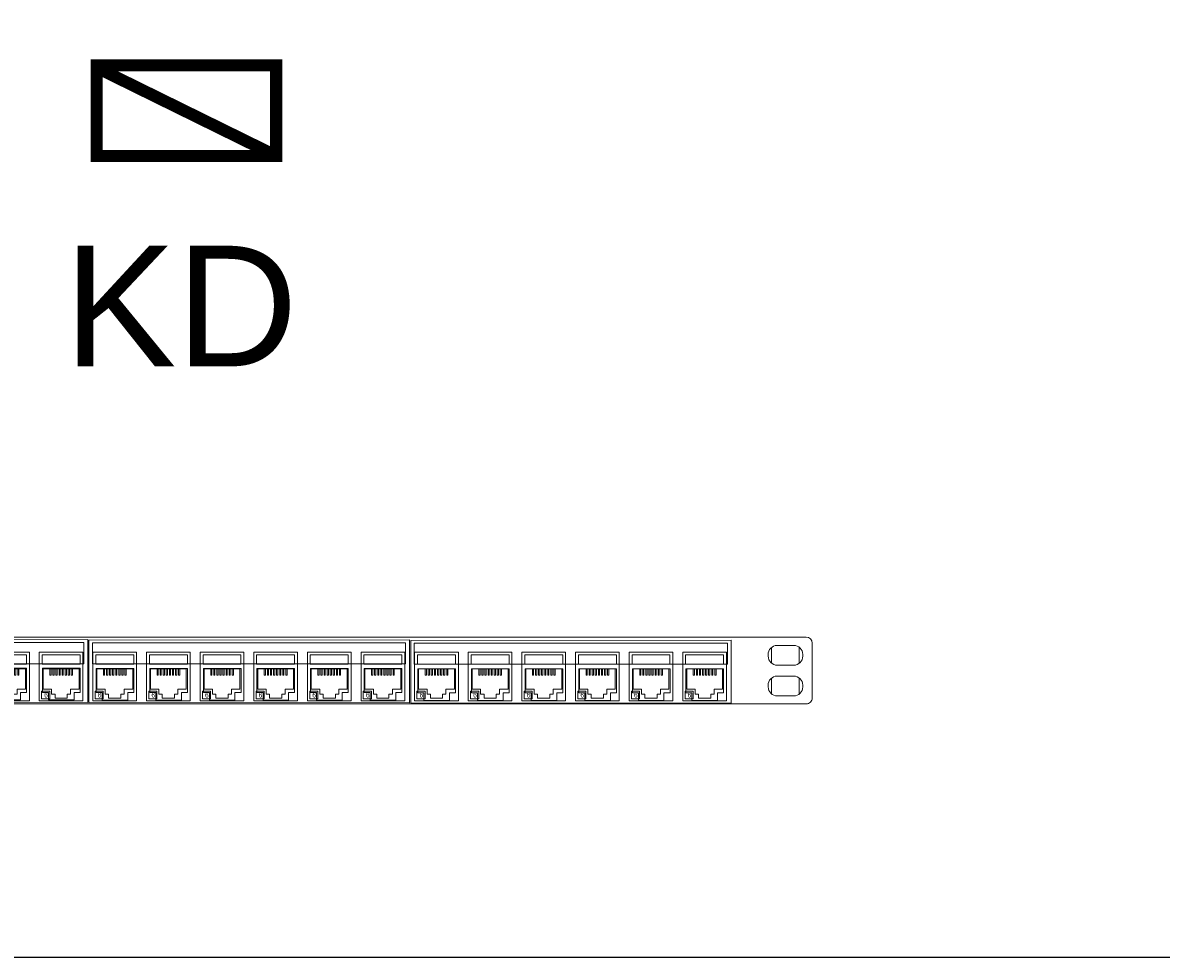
# Model space of a CAD drawing. Header units: millimetres. Extents: x -1087 to 3984, y -274 to 1871.
# Tile 12 of 16: x 2841 to 3030, y 917 to 1072. Entities that reach past the tile are written whole.
import ezdxf
from ezdxf.enums import TextEntityAlignment as Align

# ---------------------------------------------------------------- set-up
doc = ezdxf.new("R2010")
doc.units = ezdxf.units.MM
doc.layers.add('2DE_OBJ_BKT-pp', color=93, linetype='Continuous', lineweight=5)
for name, color, linetype in [('_IE_Instalacja domofonowa', 30, 'Continuous'), ('_IE_Legenda ramka', 7, 'Continuous'), ('CP_WIPEOUT', 255, 'Continuous')]:
    doc.layers.add(name, color=color, linetype=linetype)
doc.styles.add('ARIAL', font='arial.ttf')
doc.styles.add('CP_ATTR', font='ARIAL.TTF')
doc.styles.get("Standard").update_dxf_attribs({"font": 'ARIAL.TTF'})

# ---------------------------------------------------------------- blocks, each defined once
blk = doc.blocks.new('*U11')
at = {"layer": '_IE_Legenda ramka', "color": 7}
blk.add_lwpolyline([(1315.35, 0), (0, 0), (0, -646.18), (1315.35, -646.18)], close=True, dxfattribs=at)
blk = doc.blocks.new('wipeout_05')
blk.add_wipeout([(-6.9, 6.05), (471.7, 6.05), (473.7, 4.05), (473.7, -14), (471.7, -16), (-6.9, -16), (-8.9, -14.1), (-8.9, 4.05)]).dxf.layer = 'CP_WIPEOUT'
blk = doc.blocks.new('2d_n_bkt_29_zg3ev6m')
for points in [[(0, 0), (0, 16.1), (14.5, 16.1), (14.5, 0), (0, 0)], [(0.95, 15.26), (13.55, 15.26), (13.55, 12.16), (0.95, 12.16), (0.95, 15.26)], [(10.4, 3.8), (10.4, 2.2), (9.28, 2.2), (9.28, 0.9), (5.22, 0.9), (5.22, 2.2), (4.1, 2.2), (4.1, 3.8), (1.3, 3.8), (1.3, 10.65), (13.2, 10.65), (13.2, 3.8), (10.4, 3.8)], [(3.89, 10.65), (3.89, 8.49), (3.49, 8.49), (3.49, 10.65)], [(4.91, 10.65), (4.91, 8.49), (4.51, 8.49), (4.51, 10.65)], [(5.93, 10.65), (5.93, 8.49), (5.53, 8.49), (5.53, 10.65)], [(6.95, 10.65), (6.95, 8.49), (6.55, 8.49), (6.55, 10.65)], [(7.97, 10.65), (7.97, 8.49), (7.57, 8.49), (7.57, 10.65)], [(8.99, 10.65), (8.99, 8.49), (8.59, 8.49), (8.59, 10.65)], [(10.01, 10.65), (10.01, 8.49), (9.61, 8.49), (9.61, 10.65)], [(11.03, 10.65), (11.03, 8.49), (10.63, 8.49), (10.63, 10.65)], [(0.75, 3.15), (3.45, 3.15), (3.45, 0.65), (0.75, 0.65), (0.75, 3.15)]]:
    blk.add_lwpolyline(points)
at = {"insert": (1.01, 2.7), "char_height": 2, "width": 2.7, "attachment_point": 1}
blk.add_mtext('\\fArial Narrow|b0|i0;\\H0.8x; 6', dxfattribs=at)
at = {"linetype": 'ByBlock', "style": 'CP_ATTR', "flags": 9}
for tag in ['NAME', 'ARTICLE', 'PRODUCT-TYPE', 'ORDER-NO', 'PRODUCER', 'CHARACTER', 'OTHER']:
    blk.add_attdef(tag, text='', height=0.00005, dxfattribs=at).set_placement((-2.5, -1.75), align=Align.MIDDLE_LEFT)
blk = doc.blocks.new('G$C9F447FD9')
blk.add_blockref('wipeout_05', (-104.16, -4.55))
at = {"layer": '2DE_OBJ_BKT-pp'}
for p, q in [((356.04, -7.18), (356.04, -1.92)), ((365.24, -1.92), (365.24, -7.18)), ((356.04, -17.38), (356.04, -12.12)), ((365.24, -12.12), (365.24, -17.38))]:
    blk.add_line(p, q, dxfattribs=at)
for points in [[(-111.06, -20.7), (-111.06, -20.7), (-111.06, -20.7), (-111.06, -20.7), (367.54, -20.7), (367.54, -20.7), (367.54, -20.7, 0.41425), (369.54, -18.7), (369.54, -18.7), (369.54, -0.5, 0.414021), (367.54, 1.5), (367.54, 1.5), (-111.06, 1.5, 0.414214), (-113.06, -0.23), (-113.06, -0.23), (-113.06, -18.8, 0.414214), (-111.06, -20.7), (-111.06, -20.7)], [(357.89, -1.25), (357.89, -1.25), (363.39, -1.25, -0.401538), (366.39, -4.25), (366.39, -4.25), (366.39, -4.85, -0.401538), (363.39, -7.85), (363.39, -7.85), (357.89, -7.85, -0.401538), (354.89, -4.85), (354.89, -4.85), (354.89, -4.35, -0.409645), (357.89, -1.25), (357.89, -1.25)], [(357.89, -11.45), (357.89, -11.45), (363.39, -11.45, -0.401538), (366.39, -14.45), (366.39, -14.45), (366.39, -15.05, -0.401538), (363.39, -18.05), (363.39, -18.05), (357.89, -18.05, -0.401538), (354.89, -15.05), (354.89, -15.05), (354.89, -14.55, -0.409645), (357.89, -11.45), (357.89, -11.45)]]:
    blk.add_lwpolyline(points, format="xyb", dxfattribs=at)
for points in [[(22.64, 0.6), (129.04, 0.64), (129.04, -20.21), (22.64, -20.11), (22.64, 0.6)], [(129.44, 0.5), (235.84, 0.54), (235.84, -20.31), (129.44, -20.21), (129.44, 0.5)], [(236.24, 0.4), (342.64, 0.44), (342.64, -20.41), (236.24, -20.31), (236.24, 0.4)], [(23.77, -7.34), (23.77, -0.34), (127.77, -0.34), (127.77, -7.34), (23.77, -7.34)], [(130.57, -7.44), (130.57, -0.44), (234.57, -0.44), (234.57, -7.44), (130.57, -7.44)], [(237.37, -7.54), (237.37, -0.54), (341.37, -0.54), (341.37, -7.54), (237.37, -7.54)], [(96.22, -8.85), (96.22, -16.85), (98.22, -16.85), (98.22, -19.35), (106.72, -19.35), (106.72, -16.85), (108.72, -16.85), (108.72, -8.85), (96.22, -8.85)], [(114.02, -8.85), (114.02, -16.85), (116.02, -16.85), (116.02, -19.35), (124.52, -19.35), (124.52, -16.85), (126.52, -16.85), (126.52, -8.85), (114.02, -8.85)], [(131.82, -8.95), (131.82, -16.95), (133.82, -16.95), (133.82, -19.45), (142.32, -19.45), (142.32, -16.95), (144.32, -16.95), (144.32, -8.95), (131.82, -8.95)], [(149.62, -8.95), (149.62, -16.95), (151.62, -16.95), (151.62, -19.45), (160.12, -19.45), (160.12, -16.95), (162.12, -16.95), (162.12, -8.95), (149.62, -8.95)], [(167.42, -8.95), (167.42, -16.95), (169.42, -16.95), (169.42, -19.45), (177.92, -19.45), (177.92, -16.95), (179.92, -16.95), (179.92, -8.95), (167.42, -8.95)], [(185.22, -8.95), (185.22, -16.95), (187.22, -16.95), (187.22, -19.45), (195.72, -19.45), (195.72, -16.95), (197.72, -16.95), (197.72, -8.95), (185.22, -8.95)], [(203.02, -8.95), (203.02, -16.95), (205.02, -16.95), (205.02, -19.45), (213.52, -19.45), (213.52, -16.95), (215.52, -16.95), (215.52, -8.95), (203.02, -8.95)], [(220.82, -8.95), (220.82, -16.95), (222.82, -16.95), (222.82, -19.45), (231.32, -19.45), (231.32, -16.95), (233.32, -16.95), (233.32, -8.95), (220.82, -8.95)], [(238.62, -9.05), (238.62, -17.05), (240.62, -17.05), (240.62, -19.55), (249.12, -19.55), (249.12, -17.05), (251.12, -17.05), (251.12, -9.05), (238.62, -9.05)], [(256.42, -9.05), (256.42, -17.05), (258.42, -17.05), (258.42, -19.55), (266.92, -19.55), (266.92, -17.05), (268.92, -17.05), (268.92, -9.05), (256.42, -9.05)], [(274.22, -9.05), (274.22, -17.05), (276.22, -17.05), (276.22, -19.55), (284.72, -19.55), (284.72, -17.05), (286.72, -17.05), (286.72, -9.05), (274.22, -9.05)], [(292.02, -9.05), (292.02, -17.05), (294.02, -17.05), (294.02, -19.55), (302.52, -19.55), (302.52, -17.05), (304.52, -17.05), (304.52, -9.05), (292.02, -9.05)], [(309.82, -9.05), (309.82, -17.05), (311.82, -17.05), (311.82, -19.55), (320.32, -19.55), (320.32, -17.05), (322.32, -17.05), (322.32, -9.05), (309.82, -9.05)], [(327.62, -9.05), (327.62, -17.05), (329.62, -17.05), (329.62, -19.55), (338.12, -19.55), (338.12, -17.05), (340.12, -17.05), (340.12, -9.05), (327.62, -9.05)]]:
    blk.add_lwpolyline(points, dxfattribs=at)
for p in [(95.16, -19.65), (112.96, -19.65), (130.76, -19.65), (148.56, -19.65), (166.36, -19.65), (184.16, -19.65), (201.96, -19.65), (219.76, -19.65), (237.56, -19.65), (255.36, -19.65), (273.16, -19.65), (290.96, -19.65), (308.76, -19.65), (326.56, -19.65)]:
    blk.add_blockref('2d_n_bkt_29_zg3ev6m', p, dxfattribs=at)

msp = doc.modelspace()

# ---------------------------------------------------------------- linework, layer by layer
at = {"layer": '_IE_Instalacja domofonowa', "const_width": 2}
msp.add_lwpolyline([(2853.2, 1065.12), (2882.98, 1065.12), (2882.98, 1050.12), (2853.2, 1050.12)], close=True, dxfattribs=at)
msp.add_lwpolyline([(2853.34, 1064.7), (2882.98, 1050.12)], dxfattribs=at)

# ---------------------------------------------------------------- block references
msp.add_blockref('*U11', (2661.93, 1563.34))

# ---------------------------------------------------------------- texts
at = {"layer": '_IE_Instalacja domofonowa', "style": 'ARIAL', "flags": 12}
msp.add_attdef('KD', text='RG', height=20, dxfattribs=at).set_placement((2867.16, 1025.21), align=Align.MIDDLE)

# ---------------------------------------------------------------- next in the draw order: block references
at = {"layer": '2DE_OBJ_BKT-pp', "xscale": 0.5, "yscale": 0.5, "zscale": 0.5}
msp.add_blockref('G$C9F447FD9', (2787.19, 969.53), dxfattribs=at)

doc.saveas('drawing.dxf')
